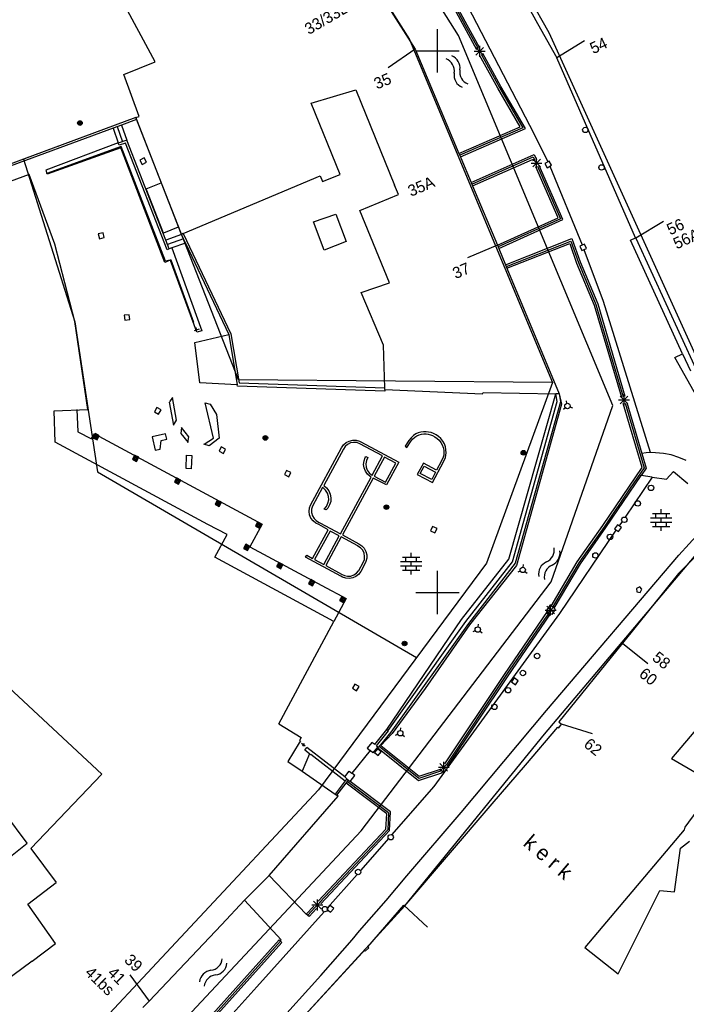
# Model space of a CAD drawing. Header units: millimetres. Extents: x 135944 to 142000, y 454200 to 456692.
# Tile 55 of 185: x 137061 to 137123, y 455862 to 455953. Entities that reach past the tile are written whole.
import ezdxf
from ezdxf.enums import TextEntityAlignment as Align

# ---------------------------------------------------------------- set-up
doc = ezdxf.new("R2010")
doc.units = ezdxf.units.MM
doc.layers.add('TotaalGBKN2013_Bistad', color=251, linetype='Continuous')
doc.layers.add('TotaalGBKN2013X$0$Contouren', color=251, linetype='Continuous')
doc.styles.add('TotaalGBKN2013X$0$GBKN binnenstad 2009$0$Standard', font='txt')

msp = doc.modelspace()

# ---------------------------------------------------------------- linework, layer by layer
at = {"layer": 'TotaalGBKN2013_Bistad'}
for p, q in [((137106.271, 455957.881), (137109.22, 455952.517)), ((137099.971, 455956.795), (137102.435, 455952.219)), ((137100.12, 455956.875), (137102.585, 455952.3)), ((137102.734, 455952.381), (137100.27, 455956.956)), ((137073.937, 455948.978), (137070.215, 455955.922)), ((137095.492, 455953.976), (137097.934, 455950.153)), ((137102.791, 455954.108), (137108.886, 455942.361)), ((137109.22, 455952.517), (137110.992, 455949.372)), ((137100, 455950), (137100, 455952)), ((137102.435, 455952.219), (137103.577, 455950.136)), ((137102.585, 455952.3), (137103.728, 455950.216)), ((137103.877, 455950.296), (137102.734, 455952.381)), ((137113.555, 455950.933), (137110.992, 455949.372)), ((137097.918, 455950.144), (137095.443, 455948.449)), ((137097.934, 455950.153), (137101.969, 455940.525)), ((137098, 455950), (137100, 455950)), ((137100, 455950), (137102, 455950)), ((137100, 455948), (137100, 455950)), ((137103.385, 455949.959), (137104.385, 455949.959)), ((137103.531, 455949.605), (137104.239, 455950.313)), ((137104.239, 455949.605), (137103.531, 455950.313)), ((137103.885, 455949.459), (137103.885, 455950.459)), ((137071.043, 455947.806), (137073.937, 455948.978)), ((137105.546, 455946.549), (137103.866, 455949.61)), ((137104.016, 455949.69), (137105.694, 455946.632)), ((137105.842, 455946.716), (137104.167, 455949.77)), ((137114.066, 455942.315), (137110.992, 455949.372)), ((137072.469, 455943.947), (137071.043, 455947.806)), ((137088.341, 455945.164), (137092.453, 455946.39)), ((137092.453, 455946.39), (137096.025, 455937.599)), ((137107.626, 455942.981), (137105.546, 455946.549)), ((137105.694, 455946.632), (137107.869, 455942.902)), ((137108.112, 455942.822), (137105.842, 455946.716)), ((137091.014, 455938.585), (137088.341, 455945.164)), ((137072.151, 455943.841), (137054.958, 455937.488)), ((137072.216, 455943.663), (137070.841, 455943.155)), ((137072.151, 455943.841), (137072.469, 455943.947)), ((137072.151, 455943.841), (137072.216, 455943.663)), ((137072.216, 455943.663), (137072.231, 455943.621)), ((137076.361, 455933.041), (137072.231, 455943.621)), ((137070.044, 455942.86), (137054.051, 455936.951)), ((137070.841, 455943.155), (137070.044, 455942.86)), ((137070.044, 455942.86), (137070.511, 455941.501)), ((137070.443, 455943.008), (137070.923, 455941.608)), ((137070.841, 455943.155), (137071.331, 455941.741)), ((137101.969, 455940.525), (137107.626, 455942.981)), ((137107.869, 455942.902), (137102.049, 455940.374)), ((137102.1, 455940.211), (137108.112, 455942.822)), ((137071.331, 455941.741), (137070.521, 455941.471)), ((137074.905, 455932.534), (137071.331, 455941.741)), ((137108.886, 455942.361), (137110.165, 455939.754)), ((137118.264, 455932.751), (137114.066, 455942.315)), ((137070.511, 455941.501), (137063.841, 455938.981)), ((137070.791, 455941.161), (137063.952, 455938.666)), ((137070.751, 455941.041), (137063.971, 455938.611)), ((137070.511, 455941.501), (137070.521, 455941.471)), ((137070.601, 455941.281), (137070.521, 455941.471)), ((137071.211, 455941.481), (137070.601, 455941.281)), ((137074.811, 455930.471), (137070.751, 455941.041)), ((137074.881, 455930.601), (137070.791, 455941.161)), ((137075.041, 455931.641), (137071.211, 455941.481)), ((137072.918, 455940.116), (137072.518, 455939.91)), ((137072.518, 455939.91), (137072.724, 455939.51)), ((137073.124, 455939.716), (137072.918, 455940.116)), ((137101.969, 455940.525), (137102.1, 455940.211)), ((137102.1, 455940.211), (137102.139, 455940.117)), ((137102.139, 455940.117), (137103.086, 455937.859)), ((137103.086, 455937.859), (137108.918, 455940.434)), ((137103.142, 455937.697), (137108.831, 455940.21)), ((137103.218, 455937.545), (137108.744, 455939.985)), ((137108.744, 455939.985), (137108.81, 455939.836)), ((137108.773, 455939.285), (137109.481, 455939.993)), ((137109.481, 455939.285), (137108.773, 455939.993)), ((137108.831, 455940.21), (137108.967, 455939.901)), ((137108.918, 455940.434), (137109.124, 455939.966)), ((137109.127, 455939.139), (137109.127, 455940.139)), ((137110.288, 455939.829), (137109.895, 455939.61)), ((137110.507, 455939.436), (137110.288, 455939.829)), ((137063.841, 455938.981), (137063.952, 455938.666)), ((137072.724, 455939.51), (137073.124, 455939.716)), ((137108.627, 455939.639), (137109.627, 455939.639)), ((137111.113, 455934.593), (137109.051, 455939.287)), ((137109.208, 455939.352), (137111.337, 455934.508)), ((137111.56, 455934.422), (137109.365, 455939.417)), ((137109.895, 455939.61), (137110.114, 455939.217)), ((137110.114, 455939.217), (137110.507, 455939.436)), ((137110.35, 455939.356), (137113.338, 455932.084)), ((137062.321, 455938.581), (137059.085, 455937.4)), ((137064.681, 455932.141), (137062.321, 455938.581)), ((137063.971, 455938.611), (137063.952, 455938.666)), ((137076.527, 455933.131), (137089.151, 455938.461)), ((137089.151, 455938.461), (137089.365, 455937.954)), ((137089.365, 455937.954), (137091.014, 455938.585)), ((137073.101, 455937.261), (137074.491, 455937.821)), ((137074.691, 455933.161), (137073.101, 455937.261)), ((137096.379, 455936.727), (137096.025, 455937.599)), ((137103.086, 455937.859), (137103.218, 455937.545)), ((137103.218, 455937.545), (137105.514, 455932.063)), ((137092.806, 455935.278), (137096.379, 455936.727)), ((137095.546, 455928.583), (137092.806, 455935.278)), ((137088.534, 455934.215), (137090.608, 455934.938)), ((137090.608, 455934.938), (137091.572, 455932.406)), ((137105.514, 455932.063), (137111.113, 455934.593)), ((137111.337, 455934.508), (137105.585, 455931.903)), ((137105.647, 455931.745), (137111.56, 455934.422)), ((137076.051, 455933.721), (137074.691, 455933.161)), ((137089.526, 455931.609), (137088.534, 455934.215)), ((137120.85, 455934.26), (137118.287, 455932.699)), ((137069.121, 455933.201), (137068.683, 455933.095)), ((137068.683, 455933.095), (137068.789, 455932.657)), ((137068.789, 455932.657), (137069.227, 455932.763)), ((137069.227, 455932.763), (137069.121, 455933.201)), ((137076.361, 455933.041), (137074.905, 455932.534)), ((137075.216, 455931.731), (137074.905, 455932.534)), ((137076.545, 455932.633), (137075.059, 455932.137)), ((137076.527, 455933.131), (137076.361, 455933.041)), ((137076.727, 455932.249), (137076.361, 455933.041)), ((137076.527, 455933.131), (137080.931, 455923.881)), ((137106.269, 455930.242), (137112.398, 455932.671)), ((137112.398, 455932.671), (137113.144, 455930.524)), ((137117.783, 455932.523), (137118.264, 455932.751)), ((137122.608, 455922.044), (137117.783, 455932.523)), ((137118.264, 455932.751), (137118.287, 455932.699)), ((137118.287, 455932.699), (137123.842, 455920.645)), ((137066.511, 455925.001), (137064.681, 455932.141)), ((137075.216, 455931.731), (137075.041, 455931.641)), ((137075.48, 455931.831), (137075.216, 455931.731)), ((137076.727, 455932.249), (137075.48, 455931.831)), ((137075.48, 455931.831), (137078.241, 455924.141)), ((137076.727, 455932.249), (137080.727, 455923.831)), ((137091.572, 455932.406), (137089.526, 455931.609)), ((137105.513, 455932.068), (137102.751, 455930.898)), ((137105.514, 455932.063), (137105.647, 455931.745)), ((137105.647, 455931.745), (137106.269, 455930.242)), ((137106.346, 455930.09), (137112.295, 455932.447)), ((137106.399, 455929.928), (137112.193, 455932.224)), ((137112.193, 455932.224), (137112.826, 455930.402)), ((137112.295, 455932.447), (137112.985, 455930.463)), ((137113.548, 455932.16), (137113.133, 455931.985)), ((137113.133, 455931.985), (137113.308, 455931.57)), ((137113.308, 455931.57), (137113.723, 455931.745)), ((137115.293, 455926.865), (137113.515, 455931.626)), ((137113.723, 455931.745), (137113.548, 455932.16)), ((137075.31, 455930.668), (137074.811, 455930.471)), ((137075.31, 455930.668), (137074.881, 455930.601)), ((137075.401, 455930.691), (137075.31, 455930.668)), ((137075.31, 455930.668), (137077.723, 455924.169)), ((137077.511, 455924.935), (137075.401, 455930.691)), ((137106.269, 455930.242), (137106.399, 455929.928)), ((137106.399, 455929.928), (137111.2, 455918.332)), ((137112.826, 455930.402), (137114.449, 455926.529)), ((137112.985, 455930.463), (137114.264, 455927.411)), ((137113.144, 455930.524), (137114.77, 455926.643)), ((137092.959, 455927.681), (137095.546, 455928.583)), ((137095.012, 455922.822), (137092.959, 455927.681)), ((137114.264, 455927.411), (137114.61, 455926.586)), ((137114.449, 455926.529), (137116.959, 455918.017)), ((137114.61, 455926.586), (137115.841, 455922.408)), ((137114.77, 455926.643), (137117.285, 455918.112)), ((137119.648, 455912.908), (137115.293, 455926.865)), ((137071.528, 455925.646), (137071.082, 455925.59)), ((137071.082, 455925.59), (137071.138, 455925.144)), ((137071.584, 455925.2), (137071.528, 455925.646)), ((137067.731, 455916.901), (137066.511, 455925.001)), ((137071.138, 455925.144), (137071.584, 455925.2)), ((137077.772, 455924.232), (137077.685, 455924.466)), ((137078.006, 455924.319), (137077.538, 455924.145)), ((137077.591, 455923.071), (137080.727, 455923.831)), ((137077.771, 455924.041), (137077.723, 455924.169)), ((137078.241, 455924.141), (137077.771, 455924.041)), ((137080.727, 455923.831), (137081.507, 455919.168)), ((137080.931, 455923.881), (137081.682, 455919.354)), ((137078.061, 455919.361), (137077.591, 455923.071)), ((137095.136, 455918.891), (137095.012, 455922.822)), ((137115.841, 455922.408), (137117.121, 455918.065)), ((137121.881, 455921.686), (137122.608, 455922.044)), ((137123.953, 455918.024), (137121.881, 455921.686)), ((137122.608, 455922.044), (137123.333, 455920.47)), ((137081.507, 455919.168), (137078.061, 455919.361)), ((137081.525, 455919.059), (137081.507, 455919.168)), ((137095.131, 455918.591), (137081.525, 455919.059)), ((137081.682, 455919.354), (137095.136, 455918.891)), ((137095.141, 455918.741), (137095.136, 455918.891)), ((137075.531, 455918.001), (137075.251, 455917.591)), ((137075.911, 455915.901), (137075.531, 455918.001)), ((137095.141, 455918.741), (137095.131, 455918.591)), ((137095.141, 455918.741), (137104.141, 455918.341)), ((137104.141, 455918.341), (137104.191, 455918.461)), ((137104.191, 455918.461), (137110.912, 455918.337)), ((137106.568, 455903.085), (137110.912, 455918.337)), ((137111.036, 455917.618), (137110.912, 455918.337)), ((137111.2, 455918.332), (137110.912, 455918.337)), ((137111.2, 455918.332), (137111.442, 455917.399)), ((137111.2, 455918.332), (137111.342, 455917.6)), ((137116.849, 455917.421), (137117.557, 455918.129)), ((137117.557, 455917.421), (137116.849, 455918.129)), ((137117.203, 455917.275), (137117.203, 455918.275)), ((137074.08, 455917.066), (137073.862, 455916.672)), ((137074.474, 455916.848), (137074.08, 455917.066)), ((137075.221, 455917.561), (137075.611, 455915.461)), ((137079.331, 455914.261), (137078.541, 455917.501)), ((137078.541, 455917.501), (137079.021, 455917.381)), ((137079.021, 455917.381), (137079.591, 455916.441)), ((137106.894, 455902.837), (137111.036, 455917.618)), ((137111.342, 455917.6), (137107.167, 455902.699)), ((137111.442, 455917.399), (137107.28, 455902.503)), ((137111.928, 455917.457), (137111.88, 455917.702)), ((137112.214, 455917.131), (137112.45, 455917.051)), ((137116.703, 455917.775), (137117.703, 455917.775)), ((137118.866, 455911.544), (137117.128, 455917.441)), ((137117.291, 455917.489), (137119.051, 455911.515)), ((137117.454, 455917.536), (137118.839, 455912.835)), ((137064.601, 455916.761), (137067.731, 455916.901)), ((137064.711, 455913.881), (137064.601, 455916.761)), ((137066.691, 455916.881), (137066.791, 455914.841)), ((137073.862, 455916.672), (137074.256, 455916.454)), ((137074.256, 455916.454), (137074.474, 455916.848)), ((137079.591, 455916.441), (137079.851, 455914.241)), ((137111.789, 455917.048), (137111.601, 455916.884)), ((137075.611, 455915.461), (137075.911, 455915.901)), ((137066.791, 455914.841), (137068.051, 455914.171)), ((137068.073, 455914.21), (137068.321, 455914.651)), ((137068.4, 455914.665), (137068.196, 455914.287)), ((137068.424, 455914.584), (137068.277, 455914.311)), ((137068.321, 455914.651), (137083.811, 455906.321)), ((137068.448, 455914.503), (137068.358, 455914.335)), ((137068.778, 455914.461), (137068.4, 455914.665)), ((137068.697, 455914.437), (137068.424, 455914.584)), ((137068.473, 455914.421), (137068.44, 455914.36)), ((137068.44, 455914.36), (137068.501, 455914.327)), ((137068.616, 455914.413), (137068.448, 455914.503)), ((137068.534, 455914.388), (137068.473, 455914.421)), ((137068.501, 455914.327), (137068.534, 455914.388)), ((137068.526, 455914.245), (137068.616, 455914.413)), ((137068.55, 455914.164), (137068.697, 455914.437)), ((137068.574, 455914.083), (137068.778, 455914.461)), ((137074.891, 455914.651), (137073.651, 455914.361)), ((137073.651, 455914.361), (137073.921, 455913.131)), ((137075.011, 455914.141), (137074.891, 455914.661)), ((137076.361, 455915.221), (137076.311, 455914.681)), ((137076.311, 455914.681), (137076.981, 455913.851)), ((137077.031, 455914.371), (137076.361, 455915.221)), ((137076.961, 455913.841), (137077.031, 455914.371)), ((137097.781, 455914.501), (137097.543, 455914.29)), ((137097.674, 455914.139), (137097.901, 455914.341)), ((137097.991, 455914.633), (137097.781, 455914.501)), ((137097.901, 455914.341), (137098.088, 455914.459)), ((137098.217, 455914.735), (137097.991, 455914.633)), ((137098.088, 455914.459), (137098.29, 455914.548)), ((137098.456, 455914.804), (137098.217, 455914.735)), ((137098.29, 455914.548), (137098.503, 455914.608)), ((137098.701, 455914.841), (137098.456, 455914.804)), ((137098.503, 455914.608), (137098.721, 455914.641)), ((137098.935, 455914.844), (137098.701, 455914.841)), ((137098.721, 455914.641), (137098.929, 455914.644)), ((137098.929, 455914.644), (137099.136, 455914.619)), ((137099.167, 455914.815), (137098.935, 455914.844)), ((137099.136, 455914.619), (137099.337, 455914.567)), ((137099.393, 455914.756), (137099.167, 455914.815)), ((137099.337, 455914.567), (137099.531, 455914.491)), ((137099.611, 455914.671), (137099.393, 455914.756)), ((137099.531, 455914.491), (137099.753, 455914.372)), ((137099.86, 455914.542), (137099.611, 455914.671)), ((137099.753, 455914.372), (137099.96, 455914.23)), ((137100.095, 455914.387), (137099.86, 455914.542)), ((137100.306, 455914.201), (137100.095, 455914.387)), ((137078.801, 455906.291), (137064.711, 455913.881)), ((137068.051, 455914.171), (137068.073, 455914.21)), ((137068.196, 455914.287), (137068.574, 455914.083)), ((137068.277, 455914.311), (137068.55, 455914.164)), ((137068.358, 455914.335), (137068.526, 455914.245)), ((137074.411, 455913.221), (137074.491, 455914.021)), ((137074.491, 455914.021), (137075.011, 455914.141)), ((137078.931, 455913.551), (137078.411, 455913.681)), ((137078.441, 455913.701), (137079.331, 455914.261)), ((137079.851, 455914.241), (137078.931, 455913.551)), ((137080.036, 455913.433), (137079.829, 455913.034)), ((137080.435, 455913.226), (137080.036, 455913.433)), ((137091.141, 455913.351), (137091.321, 455913.618)), ((137091.462, 455913.476), (137091.301, 455913.231)), ((137091.321, 455913.618), (137091.561, 455913.833)), ((137091.685, 455913.673), (137091.462, 455913.476)), ((137091.561, 455913.833), (137091.847, 455913.983)), ((137091.953, 455913.803), (137091.685, 455913.673)), ((137091.847, 455913.983), (137092.16, 455914.058)), ((137092.245, 455913.858), (137091.953, 455913.803)), ((137092.16, 455914.058), (137092.482, 455914.054)), ((137092.542, 455913.833), (137092.245, 455913.858)), ((137092.482, 455914.054), (137092.794, 455913.971)), ((137092.821, 455913.731), (137092.542, 455913.833)), ((137092.794, 455913.971), (137092.921, 455913.911)), ((137094.916, 455912.601), (137092.821, 455913.731)), ((137092.921, 455913.911), (137096.421, 455912.021)), ((137097.346, 455914.039), (137097.011, 455913.501)), ((137097.011, 455913.501), (137097.171, 455913.381)), ((137097.171, 455913.381), (137097.488, 455913.898)), ((137097.543, 455914.29), (137097.346, 455914.039)), ((137097.488, 455913.898), (137097.674, 455914.139)), ((137099.96, 455914.23), (137100.146, 455914.059)), ((137100.146, 455914.059), (137100.301, 455913.861)), ((137100.301, 455913.861), (137100.426, 455913.635)), ((137100.481, 455913.981), (137100.306, 455914.201)), ((137100.426, 455913.635), (137100.513, 455913.392)), ((137100.619, 455913.727), (137100.481, 455913.981)), ((137100.713, 455913.453), (137100.619, 455913.727)), ((137100.765, 455913.169), (137100.713, 455913.453)), ((137072.035, 455912.681), (137071.831, 455912.303)), ((137072.059, 455912.6), (137071.912, 455912.327)), ((137072.413, 455912.477), (137072.035, 455912.681)), ((137072.332, 455912.453), (137072.059, 455912.6)), ((137073.921, 455913.131), (137074.411, 455913.221)), ((137076.781, 455911.441), (137076.831, 455912.681)), ((137076.831, 455912.681), (137077.331, 455912.651)), ((137077.321, 455912.661), (137077.251, 455911.401)), ((137079.829, 455913.034), (137080.228, 455912.827)), ((137080.228, 455912.827), (137080.435, 455913.226)), ((137088.271, 455908.071), (137091.141, 455913.351)), ((137091.301, 455913.231), (137089.486, 455909.881)), ((137093.321, 455912.448), (137093.381, 455912.551)), ((137093.381, 455912.551), (137093.554, 455912.452)), ((137093.961, 455910.834), (137094.916, 455912.601)), ((137100.513, 455913.392), (137100.565, 455913.139)), ((137100.564, 455912.687), (137100.517, 455912.497)), ((137100.581, 455912.881), (137100.564, 455912.687)), ((137100.565, 455913.139), (137100.581, 455912.881)), ((137100.711, 455912.456), (137100.762, 455912.666)), ((137100.762, 455912.666), (137100.781, 455912.881)), ((137100.781, 455912.881), (137100.765, 455913.169)), ((137119.242, 455912.884), (137118.839, 455912.835)), ((137118.839, 455912.835), (137119.237, 455911.486)), ((137119.648, 455912.908), (137119.242, 455912.884)), ((137120.1, 455912.907), (137119.648, 455912.908)), ((137120.838, 455912.842), (137120.1, 455912.907)), ((137121.564, 455912.697), (137120.838, 455912.842)), ((137122.27, 455912.475), (137121.564, 455912.697)), ((137071.831, 455912.303), (137072.209, 455912.099)), ((137071.912, 455912.327), (137072.185, 455912.18)), ((137072.083, 455912.519), (137071.993, 455912.351)), ((137071.993, 455912.351), (137072.161, 455912.261)), ((137072.108, 455912.437), (137072.075, 455912.376)), ((137072.075, 455912.376), (137072.136, 455912.343)), ((137072.251, 455912.429), (137072.083, 455912.519)), ((137072.169, 455912.404), (137072.108, 455912.437)), ((137072.136, 455912.343), (137072.169, 455912.404)), ((137072.161, 455912.261), (137072.251, 455912.429)), ((137072.185, 455912.18), (137072.332, 455912.453)), ((137072.209, 455912.099), (137072.413, 455912.477)), ((137093.17, 455911.817), (137093.207, 455912.142)), ((137093.213, 455911.493), (137093.17, 455911.817)), ((137093.207, 455912.142), (137093.321, 455912.448)), ((137093.425, 455912.179), (137093.371, 455911.882)), ((137093.371, 455911.882), (137093.397, 455911.582)), ((137093.554, 455912.452), (137093.425, 455912.179)), ((137095.097, 455912.503), (137094.144, 455910.738)), ((137096.141, 455911.941), (137095.097, 455912.503)), ((137095.191, 455910.191), (137096.141, 455911.941)), ((137096.421, 455912.021), (137095.271, 455909.931)), ((137098.681, 455911.931), (137098.111, 455910.901)), ((137098.391, 455910.981), (137098.761, 455911.671)), ((137099.909, 455911.292), (137098.681, 455911.931)), ((137098.761, 455911.671), (137099.814, 455911.11)), ((137099.531, 455910.161), (137100.541, 455912.053)), ((137100.361, 455912.149), (137099.909, 455911.292)), ((137100.517, 455912.497), (137100.361, 455912.149)), ((137100.541, 455912.053), (137100.711, 455912.456)), ((137122.948, 455912.178), (137122.27, 455912.475)), ((137077.251, 455911.401), (137076.781, 455911.441)), ((137086.069, 455911.274), (137085.858, 455910.877)), ((137085.858, 455910.877), (137086.255, 455910.666)), ((137086.466, 455911.063), (137086.069, 455911.274)), ((137086.255, 455910.666), (137086.466, 455911.063)), ((137093.332, 455911.189), (137093.213, 455911.493)), ((137093.522, 455910.923), (137093.332, 455911.189)), ((137093.397, 455911.582), (137093.501, 455911.299)), ((137093.501, 455911.299), (137093.675, 455911.052)), ((137093.771, 455910.711), (137093.522, 455910.923)), ((137093.675, 455911.052), (137093.891, 455910.871)), ((137093.867, 455910.661), (137093.771, 455910.711)), ((137093.891, 455910.871), (137093.961, 455910.834)), ((137094.144, 455910.738), (137095.191, 455910.191)), ((137098.111, 455910.901), (137099.531, 455910.161)), ((137099.451, 455910.421), (137098.391, 455910.981)), ((137099.814, 455911.11), (137099.451, 455910.421)), ((137115.246, 455906.182), (137118.866, 455911.544)), ((137115.526, 455905.989), (137118.773, 455910.798)), ((137119.051, 455911.515), (137117.781, 455909.634)), ((137119.237, 455911.486), (137118.773, 455910.798)), ((137119.797, 455910.652), (137118.773, 455910.798)), ((137121.131, 455910.461), (137121.76, 455911.18)), ((137121.76, 455911.18), (137123.08, 455910.05)), ((137075.911, 455910.578), (137075.707, 455910.2)), ((137075.707, 455910.2), (137076.085, 455909.996)), ((137075.935, 455910.497), (137075.788, 455910.224)), ((137075.788, 455910.224), (137076.061, 455910.077)), ((137075.959, 455910.416), (137075.869, 455910.248)), ((137075.869, 455910.248), (137076.037, 455910.158)), ((137076.289, 455910.374), (137075.911, 455910.578)), ((137076.208, 455910.35), (137075.935, 455910.497)), ((137075.984, 455910.334), (137075.951, 455910.273)), ((137075.951, 455910.273), (137076.012, 455910.24)), ((137076.127, 455910.326), (137075.959, 455910.416)), ((137076.045, 455910.301), (137075.984, 455910.334)), ((137076.012, 455910.24), (137076.045, 455910.301)), ((137076.037, 455910.158), (137076.127, 455910.326)), ((137076.061, 455910.077), (137076.208, 455910.35)), ((137076.085, 455909.996), (137076.289, 455910.374)), ((137089.486, 455909.881), (137089.749, 455909.664)), ((137091.028, 455905.408), (137093.867, 455910.661)), ((137094.051, 455910.566), (137091.209, 455905.309)), ((137095.271, 455909.931), (137094.051, 455910.566)), ((137119.797, 455910.652), (137117.308, 455906.965)), ((137119.797, 455910.652), (137121.131, 455910.461)), ((137089.39, 455909.705), (137088.451, 455907.971)), ((137089.433, 455909.674), (137089.39, 455909.705)), ((137089.664, 455909.451), (137089.433, 455909.674)), ((137089.832, 455909.178), (137089.664, 455909.451)), ((137089.749, 455909.664), (137089.954, 455909.392)), ((137089.928, 455908.872), (137089.832, 455909.178)), ((137089.954, 455909.392), (137090.091, 455909.08)), ((137090.091, 455909.08), (137090.151, 455908.745)), ((137117.781, 455909.634), (137115.386, 455906.085)), ((137079.666, 455908.534), (137079.462, 455908.156)), ((137079.462, 455908.156), (137079.84, 455907.952)), ((137079.69, 455908.453), (137079.543, 455908.18)), ((137079.543, 455908.18), (137079.816, 455908.033)), ((137079.714, 455908.372), (137079.624, 455908.204)), ((137079.624, 455908.204), (137079.792, 455908.114)), ((137080.044, 455908.33), (137079.666, 455908.534)), ((137079.963, 455908.306), (137079.69, 455908.453)), ((137079.739, 455908.29), (137079.706, 455908.229)), ((137079.706, 455908.229), (137079.767, 455908.196)), ((137079.882, 455908.282), (137079.714, 455908.372)), ((137079.8, 455908.257), (137079.739, 455908.29)), ((137079.767, 455908.196), (137079.8, 455908.257)), ((137079.792, 455908.114), (137079.882, 455908.282)), ((137079.816, 455908.033), (137079.963, 455908.306)), ((137079.84, 455907.952), (137080.044, 455908.33)), ((137088.175, 455907.801), (137088.271, 455908.071)), ((137089.746, 455907.948), (137089.883, 455908.237)), ((137090.034, 455908.078), (137089.863, 455907.784)), ((137089.883, 455908.237), (137089.945, 455908.552)), ((137089.945, 455908.552), (137089.928, 455908.872)), ((137090.132, 455908.405), (137090.034, 455908.078)), ((137090.151, 455908.745), (137090.132, 455908.405)), ((137128.718, 455908.216), (137122.236, 455901.741)), ((137088.141, 455907.481), (137088.175, 455907.801)), ((137088.186, 455907.161), (137088.141, 455907.481)), ((137088.308, 455906.863), (137088.186, 455907.161)), ((137088.37, 455907.681), (137088.368, 455907.38)), ((137088.368, 455907.38), (137088.445, 455907.088)), ((137088.451, 455907.971), (137088.37, 455907.681)), ((137088.445, 455907.088), (137088.596, 455906.828)), ((137089.541, 455907.701), (137089.746, 455907.948)), ((137089.721, 455907.621), (137089.541, 455907.701)), ((137089.863, 455907.784), (137089.721, 455907.621)), ((137119.826, 455907.29), (137121.426, 455907.29)), ((137120.126, 455906.89), (137120.126, 455907.29)), ((137120.626, 455907.29), (137120.626, 455907.69)), ((137121.126, 455906.89), (137121.126, 455907.29)), ((137080.581, 455905.361), (137078.801, 455906.291)), ((137083.811, 455906.321), (137082.681, 455904.211)), ((137083.392, 455906.52), (137083.188, 455906.142)), ((137083.416, 455906.439), (137083.269, 455906.166)), ((137083.269, 455906.166), (137083.542, 455906.019)), ((137083.44, 455906.358), (137083.35, 455906.19)), ((137083.35, 455906.19), (137083.518, 455906.1)), ((137083.77, 455906.316), (137083.392, 455906.52)), ((137083.689, 455906.292), (137083.416, 455906.439)), ((137083.465, 455906.276), (137083.432, 455906.215)), ((137083.432, 455906.215), (137083.493, 455906.182)), ((137083.608, 455906.268), (137083.44, 455906.358)), ((137083.526, 455906.243), (137083.465, 455906.276)), ((137083.493, 455906.182), (137083.526, 455906.243)), ((137083.518, 455906.1), (137083.608, 455906.268)), ((137083.542, 455906.019), (137083.689, 455906.292)), ((137083.566, 455905.938), (137083.77, 455906.316)), ((137088.5, 455906.603), (137088.308, 455906.863)), ((137088.749, 455906.398), (137088.5, 455906.603)), ((137088.596, 455906.828), (137088.81, 455906.615)), ((137089.041, 455906.261), (137088.749, 455906.398)), ((137088.81, 455906.615), (137089.071, 455906.467)), ((137089.901, 455905.79), (137089.041, 455906.261)), ((137089.071, 455906.467), (137089.141, 455906.441)), ((137089.141, 455906.441), (137091.028, 455905.408)), ((137112.885, 455902.825), (137115.246, 455906.182)), ((137116.587, 455906.244), (137116.333, 455905.872)), ((137116.959, 455905.99), (137116.587, 455906.244)), ((137117.035, 455906.562), (137116.754, 455906.145)), ((137119.646, 455906.89), (137121.606, 455906.89)), ((137119.646, 455906.49), (137121.606, 455906.49)), ((137120.126, 455906.09), (137120.126, 455906.49)), ((137120.626, 455906.49), (137120.626, 455906.89)), ((137121.126, 455906.09), (137121.126, 455906.49)), ((137079.451, 455903.251), (137080.581, 455905.361)), ((137083.188, 455906.142), (137083.566, 455905.938)), ((137088.455, 455903.151), (137089.901, 455905.79)), ((137090.071, 455905.671), (137088.636, 455903.052)), ((137090.929, 455905.224), (137090.071, 455905.671)), ((137091.209, 455905.309), (137092.721, 455904.481)), ((137099.54, 455906.105), (137099.349, 455905.698)), ((137099.349, 455905.698), (137099.756, 455905.507)), ((137099.947, 455905.914), (137099.54, 455906.105)), ((137099.756, 455905.507), (137099.947, 455905.914)), ((137111.287, 455898.046), (137116.49, 455905.753)), ((137115.386, 455906.085), (137113.028, 455902.732)), ((137113.171, 455902.64), (137115.526, 455905.989)), ((137116.333, 455905.872), (137116.705, 455905.618)), ((137116.705, 455905.618), (137116.959, 455905.99)), ((137119.826, 455906.09), (137121.426, 455906.09)), ((137120.626, 455905.69), (137120.626, 455906.09)), ((137122.256, 455903.438), (137124.167, 455905.526)), ((137082.295, 455904.446), (137082.091, 455904.068)), ((137082.319, 455904.365), (137082.172, 455904.092)), ((137082.673, 455904.242), (137082.295, 455904.446)), ((137082.592, 455904.218), (137082.319, 455904.365)), ((137089.502, 455902.582), (137090.929, 455905.224)), ((137091.111, 455905.127), (137089.683, 455902.484)), ((137092.621, 455904.301), (137091.111, 455905.127)), ((137092.721, 455904.481), (137092.992, 455904.31)), ((137082.091, 455904.068), (137082.469, 455903.864)), ((137082.172, 455904.092), (137082.445, 455903.945)), ((137082.343, 455904.284), (137082.253, 455904.116)), ((137082.253, 455904.116), (137082.421, 455904.026)), ((137082.368, 455904.202), (137082.335, 455904.141)), ((137082.335, 455904.141), (137082.396, 455904.108)), ((137082.511, 455904.194), (137082.343, 455904.284)), ((137082.429, 455904.169), (137082.368, 455904.202)), ((137082.396, 455904.108), (137082.429, 455904.169)), ((137082.421, 455904.026), (137082.511, 455904.194)), ((137082.445, 455903.945), (137082.592, 455904.218)), ((137082.469, 455903.864), (137082.673, 455904.242)), ((137082.681, 455904.211), (137089.72, 455900.422)), ((137087.821, 455903.261), (137087.921, 455903.441)), ((137087.921, 455903.441), (137088.455, 455903.151)), ((137092.644, 455904.29), (137092.621, 455904.301)), ((137092.891, 455904.124), (137092.644, 455904.29)), ((137093.085, 455903.898), (137092.891, 455904.124)), ((137092.992, 455904.31), (137093.213, 455904.077)), ((137093.213, 455903.629), (137093.085, 455903.898)), ((137093.213, 455904.077), (137093.37, 455903.797)), ((137093.264, 455903.336), (137093.213, 455903.629)), ((137093.37, 455903.797), (137093.453, 455903.487)), ((137093.453, 455903.487), (137093.456, 455903.167)), ((137097.551, 455903.25), (137097.551, 455903.65)), ((137110.036, 455889.092), (137122.256, 455903.438)), ((137090.431, 455897.321), (137079.451, 455903.251)), ((137085.345, 455902.778), (137085.141, 455902.4)), ((137085.369, 455902.697), (137085.222, 455902.424)), ((137085.393, 455902.616), (137085.303, 455902.448)), ((137085.723, 455902.574), (137085.345, 455902.778)), ((137085.642, 455902.55), (137085.369, 455902.697)), ((137085.418, 455902.534), (137085.385, 455902.473)), ((137085.561, 455902.526), (137085.393, 455902.616)), ((137085.479, 455902.501), (137085.418, 455902.534)), ((137085.471, 455902.358), (137085.561, 455902.526)), ((137085.495, 455902.277), (137085.642, 455902.55)), ((137085.519, 455902.196), (137085.723, 455902.574)), ((137091.061, 455901.511), (137087.821, 455903.261)), ((137088.636, 455903.052), (137089.502, 455902.582)), ((137092.721, 455902.031), (137093.131, 455902.761)), ((137093.311, 455902.701), (137092.901, 455901.931)), ((137093.131, 455902.761), (137093.237, 455903.039)), ((137093.237, 455903.039), (137093.264, 455903.336)), ((137093.381, 455902.855), (137093.311, 455902.701)), ((137093.456, 455903.167), (137093.381, 455902.855)), ((137096.571, 455902.85), (137098.531, 455902.85)), ((137096.751, 455903.25), (137098.351, 455903.25)), ((137097.051, 455902.85), (137097.051, 455903.25)), ((137097.551, 455902.45), (137097.551, 455902.85)), ((137098.051, 455902.85), (137098.051, 455903.25)), ((137102.2, 455897.513), (137106.568, 455903.085)), ((137102.615, 455897.329), (137106.894, 455902.837)), ((137107.167, 455902.699), (137102.856, 455897.15)), ((137107.881, 455902.33), (137107.909, 455902.578)), ((137110.464, 455898.733), (137112.885, 455902.825)), ((137113.028, 455902.732), (137110.606, 455898.639)), ((137110.748, 455898.546), (137113.171, 455902.64)), ((137085.141, 455902.4), (137085.519, 455902.196)), ((137085.222, 455902.424), (137085.495, 455902.277)), ((137085.303, 455902.448), (137085.471, 455902.358)), ((137085.385, 455902.473), (137085.446, 455902.44)), ((137085.446, 455902.44), (137085.479, 455902.501)), ((137089.683, 455902.484), (137091.141, 455901.691)), ((137091.141, 455901.691), (137091.406, 455901.557)), ((137091.995, 455901.518), (137092.275, 455901.616)), ((137092.275, 455901.616), (137092.52, 455901.786)), ((137092.71, 455901.675), (137092.461, 455901.475)), ((137092.52, 455901.786), (137092.71, 455902.014)), ((137092.71, 455902.014), (137092.721, 455902.031)), ((137092.901, 455901.931), (137092.71, 455901.675)), ((137096.571, 455902.45), (137098.531, 455902.45)), ((137096.751, 455902.05), (137098.351, 455902.05)), ((137097.051, 455902.05), (137097.051, 455902.45)), ((137097.551, 455901.65), (137097.551, 455902.05)), ((137098.051, 455902.05), (137098.051, 455902.45)), ((137100, 455900), (137100, 455902)), ((137107.28, 455902.503), (137102.941, 455897.021)), ((137107.624, 455901.983), (137107.395, 455901.883)), ((137108.054, 455901.933), (137108.255, 455901.785)), ((137122.236, 455901.741), (137117.069, 455895.319)), ((137088.289, 455901.2), (137088.085, 455900.822)), ((137088.085, 455900.822), (137088.463, 455900.618)), ((137088.313, 455901.119), (137088.166, 455900.846)), ((137088.166, 455900.846), (137088.439, 455900.699)), ((137088.337, 455901.038), (137088.247, 455900.87)), ((137088.247, 455900.87), (137088.415, 455900.78)), ((137088.667, 455900.996), (137088.289, 455901.2)), ((137088.586, 455900.972), (137088.313, 455901.119)), ((137088.362, 455900.956), (137088.329, 455900.895)), ((137088.329, 455900.895), (137088.39, 455900.862)), ((137088.505, 455900.948), (137088.337, 455901.038)), ((137088.423, 455900.923), (137088.362, 455900.956)), ((137088.39, 455900.862), (137088.423, 455900.923)), ((137088.415, 455900.78), (137088.505, 455900.948)), ((137088.439, 455900.699), (137088.586, 455900.972)), ((137088.463, 455900.618), (137088.667, 455900.996)), ((137091.235, 455901.41), (137091.061, 455901.511)), ((137091.538, 455901.309), (137091.235, 455901.41)), ((137091.406, 455901.557), (137091.698, 455901.498)), ((137091.856, 455901.286), (137091.538, 455901.309)), ((137091.698, 455901.498), (137091.995, 455901.518)), ((137092.171, 455901.342), (137091.856, 455901.286)), ((137092.461, 455901.475), (137092.171, 455901.342)), ((137089.72, 455900.422), (137091.207, 455899.621)), ((137098, 455900), (137100, 455900)), ((137100, 455900), (137102, 455900)), ((137100, 455898), (137100, 455900)), ((137118.645, 455900.515), (137118.341, 455900.376)), ((137118.341, 455900.376), (137118.376, 455900.069)), ((137118.376, 455900.069), (137118.679, 455900.008)), ((137118.843, 455900.299), (137118.645, 455900.515)), ((137118.679, 455900.008), (137118.843, 455900.299)), ((137091.561, 455899.431), (137090.431, 455897.321)), ((137091.158, 455899.623), (137090.954, 455899.245)), ((137090.954, 455899.245), (137091.332, 455899.041)), ((137091.182, 455899.542), (137091.035, 455899.269)), ((137091.035, 455899.269), (137091.308, 455899.122)), ((137091.206, 455899.461), (137091.116, 455899.293)), ((137091.116, 455899.293), (137091.284, 455899.203)), ((137091.536, 455899.419), (137091.158, 455899.623)), ((137091.455, 455899.395), (137091.182, 455899.542)), ((137091.231, 455899.379), (137091.198, 455899.318)), ((137091.198, 455899.318), (137091.259, 455899.285)), ((137091.374, 455899.371), (137091.206, 455899.461)), ((137091.207, 455899.621), (137091.561, 455899.431)), ((137091.292, 455899.346), (137091.231, 455899.379)), ((137091.259, 455899.285), (137091.292, 455899.346)), ((137091.284, 455899.203), (137091.374, 455899.371)), ((137091.308, 455899.122), (137091.455, 455899.395)), ((137091.332, 455899.041), (137091.536, 455899.419)), ((137100.985, 455883.88), (137111.287, 455898.046)), ((137106.168, 455892.416), (137110.138, 455898.23)), ((137106.45, 455892.226), (137110.421, 455898.043)), ((137110.28, 455898.136), (137109.855, 455897.527)), ((137109.93, 455898.382), (137110.93, 455898.382)), ((137110.356, 455898.804), (137110.025, 455898.305)), ((137110.025, 455898.305), (137110.138, 455898.23)), ((137110.076, 455898.028), (137110.784, 455898.736)), ((137110.784, 455898.028), (137110.076, 455898.736)), ((137110.138, 455898.23), (137110.421, 455898.043)), ((137110.464, 455898.733), (137110.356, 455898.804)), ((137110.525, 455897.974), (137110.421, 455898.043)), ((137110.43, 455897.882), (137110.43, 455898.882)), ((137110.748, 455898.546), (137110.464, 455898.733)), ((137110.857, 455898.474), (137110.525, 455897.974)), ((137110.748, 455898.546), (137110.857, 455898.474)), ((137085.341, 455887.871), (137090.431, 455897.321)), ((137095.322, 455887.351), (137102.2, 455897.513)), ((137095.431, 455887.263), (137102.615, 455897.329)), ((137102.856, 455897.15), (137095.676, 455887.09)), ((137103.737, 455896.828), (137103.765, 455897.076)), ((137109.855, 455897.527), (137106.309, 455892.321)), ((137102.941, 455897.021), (137098.848, 455891.128)), ((137103.48, 455896.481), (137103.251, 455896.381)), ((137103.91, 455896.431), (137104.111, 455896.283)), ((137117.069, 455895.319), (137111.186, 455888.066)), ((137117.069, 455895.319), (137119.403, 455893.434)), ((137059.98, 455891.656), (137069.024, 455883.236)), ((137100.666, 455884.17), (137106.168, 455892.416)), ((137106.309, 455892.321), (137100.793, 455884.055)), ((137100.921, 455883.94), (137106.45, 455892.226)), ((137107.072, 455892.113), (137106.812, 455891.745)), ((137106.812, 455891.745), (137107.18, 455891.485)), ((137107.44, 455891.853), (137107.072, 455892.113)), ((137107.18, 455891.485), (137107.44, 455891.853)), ((137092.363, 455891.551), (137092.135, 455891.163)), ((137092.135, 455891.163), (137092.523, 455890.935)), ((137092.751, 455891.323), (137092.363, 455891.551)), ((137092.523, 455890.935), (137092.751, 455891.323)), ((137098.848, 455891.128), (137095.813, 455886.967)), ((137102.17, 455879.682), (137110.036, 455889.092)), ((137111.186, 455888.066), (137111.438, 455887.835)), ((137085.341, 455887.871), (137087.401, 455886.621)), ((137094.2, 455885.957), (137095.322, 455887.351)), ((137094.352, 455885.846), (137095.468, 455887.234)), ((137095.676, 455887.09), (137094.714, 455885.928)), ((137095.322, 455887.351), (137095.431, 455887.263)), ((137095.468, 455887.234), (137095.431, 455887.263)), ((137096.582, 455887.258), (137096.61, 455887.506)), ((137108.112, 455884.048), (137111.095, 455887.574)), ((137111.095, 455887.574), (137111.184, 455887.508)), ((137111.184, 455887.508), (137111.438, 455887.835)), ((137114.302, 455886.94), (137111.438, 455887.835)), ((137124.153, 455887.71), (137121.596, 455884.661)), ((137087.231, 455886.121), (137087.272, 455886.187)), ((137087.401, 455886.621), (137087.241, 455886.341)), ((137087.241, 455886.341), (137087.331, 455886.281)), ((137087.331, 455886.281), (137087.272, 455886.187)), ((137093.939, 455886.166), (137093.501, 455885.621)), ((137094.2, 455885.957), (137093.939, 455886.166)), ((137095.813, 455886.967), (137094.771, 455885.882)), ((137096.325, 455886.911), (137096.096, 455886.811)), ((137096.755, 455886.861), (137096.956, 455886.713)), ((137087.231, 455886.121), (137086.185, 455884.408)), ((137087.772, 455885.807), (137087.439, 455886.06)), ((137087.696, 455886.053), (137087.515, 455885.815)), ((137087.744, 455885.429), (137087.938, 455885.68)), ((137088.166, 455885.101), (137087.744, 455885.429)), ((137091.433, 455882.969), (137087.938, 455885.68)), ((137093.765, 455885.408), (137092.084, 455883.317)), ((137093.501, 455885.621), (137093.765, 455885.408)), ((137094.03, 455885.195), (137093.765, 455885.408)), ((137094.443, 455885.71), (137094.03, 455885.195)), ((137094.452, 455885.578), (137094.17, 455885.228)), ((137094.352, 455885.846), (137094.474, 455885.748)), ((137094.474, 455885.748), (137094.443, 455885.71)), ((137094.496, 455885.667), (137094.443, 455885.71)), ((137094.802, 455885.296), (137094.452, 455885.578)), ((137094.714, 455885.928), (137094.496, 455885.667)), ((137094.496, 455885.667), (137098.241, 455882.647)), ((137094.52, 455884.946), (137094.802, 455885.296)), ((137098.275, 455882.838), (137094.605, 455885.797)), ((137094.771, 455885.882), (137094.714, 455885.928)), ((137094.771, 455885.882), (137098.31, 455883.029)), ((137086.185, 455884.408), (137087.488, 455883.504)), ((137088.166, 455885.101), (137087.488, 455883.504)), ((137088.166, 455885.101), (137088.261, 455885.028)), ((137088.261, 455885.028), (137088.303, 455885.082)), ((137088.303, 455885.082), (137091.479, 455882.618)), ((137094.17, 455885.228), (137094.52, 455884.946)), ((137100.569, 455883.371), (137100.569, 455884.371)), ((137121.596, 455884.661), (137125.676, 455882.271)), ((137087.488, 455883.504), (137090.531, 455881.395)), ((137091.433, 455882.969), (137091.846, 455883.502)), ((137091.846, 455883.502), (137092.084, 455883.317)), ((137100.345, 455883.532), (137098.275, 455882.838)), ((137098.31, 455883.029), (137100.26, 455883.681)), ((137099.682, 455882.088), (137100.918, 455883.787)), ((137100.069, 455883.871), (137101.069, 455883.871)), ((137100.215, 455883.517), (137100.923, 455884.225)), ((137100.923, 455883.517), (137100.215, 455884.225)), ((137100.26, 455883.681), (137100.283, 455883.708)), ((137100.403, 455883.6), (137100.345, 455883.532)), ((137100.388, 455883.366), (137100.513, 455883.499)), ((137105.033, 455880.478), (137108.112, 455884.048)), ((137069.024, 455883.236), (137062.467, 455876.351)), ((137091.479, 455882.618), (137090.531, 455881.395)), ((137091.433, 455882.969), (137091.625, 455882.806)), ((137091.625, 455882.806), (137091.479, 455882.618)), ((137091.571, 455882.388), (137091.789, 455882.667)), ((137091.625, 455882.806), (137091.789, 455882.667)), ((137095.476, 455879.655), (137091.679, 455882.527)), ((137091.789, 455882.667), (137091.919, 455882.559)), ((137091.919, 455882.559), (137092.348, 455883.112)), ((137095.651, 455879.737), (137091.919, 455882.559)), ((137092.348, 455883.112), (137092.084, 455883.317)), ((137098.241, 455882.647), (137100.388, 455883.366)), ((137090.701, 455881.277), (137091.571, 455882.388)), ((137095.301, 455879.575), (137091.571, 455882.388)), ((137095.783, 455877.64), (137099.682, 455882.088)), ((137125.676, 455882.271), (137122.817, 455878.331)), ((137084.461, 455873.886), (137090.809, 455881.202)), ((137090.531, 455881.395), (137090.701, 455881.277)), ((137090.809, 455881.202), (137090.701, 455881.277)), ((137096.982, 455871.066), (137105.033, 455880.478)), ((137062.108, 455876.85), (137060.07, 455879.628)), ((137095.225, 455878.158), (137095.301, 455879.575)), ((137095.476, 455879.655), (137095.392, 455878.087)), ((137095.558, 455878.016), (137095.651, 455879.737)), ((137097.145, 455873.827), (137102.17, 455879.682)), ((137088.987, 455871.492), (137095.225, 455878.158)), ((137095.392, 455878.087), (137089.111, 455871.376)), ((137089.235, 455871.259), (137095.558, 455878.016)), ((137122.747, 455878.081), (137113.582, 455867.223)), ((137122.817, 455878.331), (137122.747, 455878.081)), ((137095.493, 455877.308), (137092.877, 455874.324)), ((137060.425, 455875.517), (137062.108, 455876.85)), ((137062.467, 455876.351), (137064.8, 455873.232)), ((137121.849, 455872.376), (137122.408, 455876.391)), ((137122.408, 455876.391), (137123.257, 455877.033)), ((137084.461, 455873.886), (137082.184, 455871.598)), ((137084.461, 455873.886), (137087.865, 455870.293)), ((137092.567, 455873.969), (137089.823, 455870.873)), ((137095.239, 455871.563), (137097.145, 455873.827)), ((137062.182, 455871.232), (137064.8, 455873.232)), ((137088.904, 455870.657), (137088.904, 455871.657)), ((137116.654, 455864.804), (137120.52, 455872.502)), ((137120.52, 455872.502), (137121.849, 455872.376)), ((137064.747, 455867.582), (137062.182, 455871.232)), ((137080.05, 455869.321), (137082.184, 455871.598)), ((137082.184, 455871.598), (137085.574, 455867.936)), ((137088.578, 455871.055), (137087.865, 455870.293)), ((137088.701, 455870.938), (137088.006, 455870.195)), ((137088.825, 455870.821), (137088.13, 455870.079)), ((137088.404, 455871.157), (137089.404, 455871.157)), ((137088.55, 455870.803), (137089.258, 455871.511)), ((137089.258, 455870.803), (137088.55, 455871.511)), ((137090.073, 455871.112), (137089.773, 455870.776)), ((137089.773, 455870.776), (137090.109, 455870.476)), ((137090.409, 455870.812), (137090.073, 455871.112)), ((137090.109, 455870.476), (137090.409, 455870.812)), ((137092.803, 455868.759), (137095.239, 455871.563)), ((137093.556, 455867.3), (137096.87, 455871.143)), ((137096.87, 455871.143), (137096.982, 455871.066)), ((137096.87, 455871.143), (137099.079, 455869.113)), ((137083.33, 455863.586), (137089.52, 455870.533)), ((137088.13, 455870.079), (137087.865, 455870.293)), ((137073.39, 455862.285), (137080.05, 455869.321)), ((137092.118, 455867.938), (137092.803, 455868.759)), ((137062.594, 455865.977), (137064.747, 455867.582)), ((137076.606, 455858.155), (137085.367, 455867.928)), ((137076.852, 455857.919), (137085.62, 455867.701)), ((137076.966, 455858.292), (137085.493, 455867.814)), ((137085.367, 455867.928), (137085.456, 455867.848)), ((137085.574, 455867.936), (137085.456, 455867.848)), ((137085.62, 455867.701), (137085.456, 455867.848)), ((137089.21, 455864.648), (137092.118, 455867.938)), ((137093.324, 455866.893), (137093.64, 455867.204)), ((137093.64, 455867.204), (137093.556, 455867.3)), ((137113.582, 455867.223), (137116.654, 455864.804)), ((137084.22, 455857.142), (137093.057, 455866.753)), ((137093.057, 455866.753), (137093.247, 455866.96)), ((137093.247, 455866.96), (137093.324, 455866.893)), ((137062.594, 455865.977), (137059.966, 455864.018)), ((137071.608, 455864.699), (137073.39, 455862.285)), ((137081.483, 455856.099), (137089.21, 455864.648)), ((137076.742, 455856.363), (137083.33, 455863.586)), ((137073.39, 455862.285), (137072.781, 455861.679))]:
    msp.add_line(p, q, dxfattribs=at)
for centre, radius in [((137066.996, 455943.34), 0.215), ((137066.996, 455943.34), 0.155), ((137066.996, 455943.34), 0.095), ((137066.996, 455943.34), 0.035), ((137113.63, 455942.7), 0.25), ((137115.127, 455939.236), 0.25), ((137111.977, 455917.212), 0.25), ((137084.101, 455914.272), 0.215), ((137084.101, 455914.272), 0.155), ((137084.101, 455914.272), 0.095), ((137084.101, 455914.272), 0.035), ((137107.918, 455912.899), 0.215), ((137107.918, 455912.899), 0.155), ((137107.918, 455912.899), 0.095), ((137107.918, 455912.899), 0.035), ((137119.69, 455909.66), 0.25), ((137095.272, 455907.875), 0.215), ((137095.272, 455907.875), 0.155), ((137118.471, 455908.222), 0.25), ((137095.272, 455907.875), 0.095), ((137095.272, 455907.875), 0.035), ((137117.231, 455906.712), 0.25), ((137115.91, 455905.13), 0.25), ((137114.56, 455903.42), 0.25), ((137107.853, 455902.082), 0.25), ((137103.709, 455896.58), 0.25), ((137096.951, 455895.29), 0.215), ((137096.951, 455895.29), 0.155), ((137096.951, 455895.29), 0.095), ((137096.951, 455895.29), 0.035), ((137109.18, 455894.14), 0.25), ((137107.87, 455892.57), 0.25), ((137106.5, 455890.98), 0.25), ((137105.24, 455889.44), 0.25), ((137096.554, 455887.01), 0.25), ((137095.672, 455877.407), 0.25), ((137092.666, 455874.194), 0.25), ((137089.595, 455870.768), 0.25)]:
    msp.add_circle(centre, radius, dxfattribs=at)
for centre, radius, start, end in [((137100.302, 455948.12), 1.24, 352.42284, 66.17689), ((137100.825, 455948.416), 1.24, 352.42284, 66.17689), ((137103.21, 455948.046), 1.174, 169.84042, 249.67288), ((137102.687, 455947.75), 1.174, 169.84042, 249.67288), ((137109.527, 455903.942), 1.24, 294.6944, 8.44845), ((137110.056, 455903.658), 1.24, 294.6944, 8.44845), ((137110.487, 455901.727), 1.174, 112.11198, 191.94444), ((137111.016, 455901.444), 1.174, 112.11198, 191.94444), ((137078.957, 455866.289), 1.174, 275.53976, 355.37222), ((137079.384, 455865.867), 1.174, 275.53976, 355.37222), ((137079.246, 455863.893), 1.24, 98.12218, 171.87623), ((137079.672, 455863.47), 1.24, 98.12218, 171.87623)]:
    msp.add_arc(centre, radius, start, end, dxfattribs=at)
at = {"layer": 'TotaalGBKN2013X$0$Contouren'}
for p, q in [((137100.87, 455968.557), (137110.254, 455951.7)), ((137110.254, 455951.7), (137124.251, 455920.908)), ((137072.147, 455943.84), (137061.797, 455940.015)), ((137081.611, 455919.637), (137072.147, 455943.84)), ((137061.797, 455940.015), (137066.513, 455924.994)), ((137066.513, 455924.994), (137068.603, 455911.125)), ((137110.591, 455919.392), (137081.611, 455919.637)), ((137068.603, 455911.125), (137098.058, 455894.01)), ((137109.867, 455886.927), (137128.729, 455909.315)), ((137096.982, 455871.066), (137109.867, 455886.927)), ((137096.982, 455871.066), (137082.489, 455855.241))]:
    msp.add_line(p, q, dxfattribs=at)
msp.add_lwpolyline([(137093.989, 455956.468), (137097.392, 455951.053), (137110.591, 455919.392), (137104.522, 455902.711), (137097.272, 455892.952), (137088.998, 455881.773), (137065.326, 455856.436), (137057.369, 455850.468), (137046.886, 455844.097), (136993.388, 455817.053), (136965.715, 455809.026), (136963.654, 455805.046), (136965.367, 455798.444), (136984.029, 455807.653), (136995.887, 455812.074), (137049.385, 455839.118), (137057.93, 455844.192), (137069.271, 455852.664), (137092.943, 455878.001), (137110.492, 455900.987), (137116.154, 455917.253), (137101.914, 455951.409), (137076.928, 455991.039)], dxfattribs=at)

# ---------------------------------------------------------------- texts
at = {"layer": 'TotaalGBKN2013_Bistad', "style": 'TotaalGBKN2013X$0$GBKN binnenstad 2009$0$Standard'}
for s, rotation, p in [('33/33E', 30.3605, (137091.706, 455954.168)), ('35', 22.9612, (137095.635, 455947.519)), ('35A', 22.9654, (137099.639, 455937.983)), ('37', 22.9612, (137102.893, 455930.017)), ('39', 316.1438, (137072.503, 455865.268)), ('41bs', 316.1488, (137069.937, 455863.076)), ('41', 316.1488, (137070.955, 455864.079))]:
    msp.add_text(s, height=1.054, rotation=rotation, dxfattribs=at).set_placement(p, align=Align.MIDDLE_RIGHT)
for s, rotation, p in [('54', 24.738, (137114.134, 455950.165)), ('56', 24.738, (137121.231, 455933.442)), ('56A/56J', 24.738, (137121.829, 455932.143)), ('58', 321.0515, (137120.048, 455894.236)), ('60', 321.0515, (137118.836, 455892.734)), ('62', 321.0515, (137113.736, 455886.24))]:
    msp.add_text(s, height=1.054, rotation=rotation, dxfattribs=at).set_placement(p, align=Align.MIDDLE_LEFT)
msp.add_text('k e r k', height=1.4, rotation=319.45661, dxfattribs=at).set_placement((137110.218, 455875.606), align=Align.MIDDLE)

doc.saveas('drawing.dxf')
